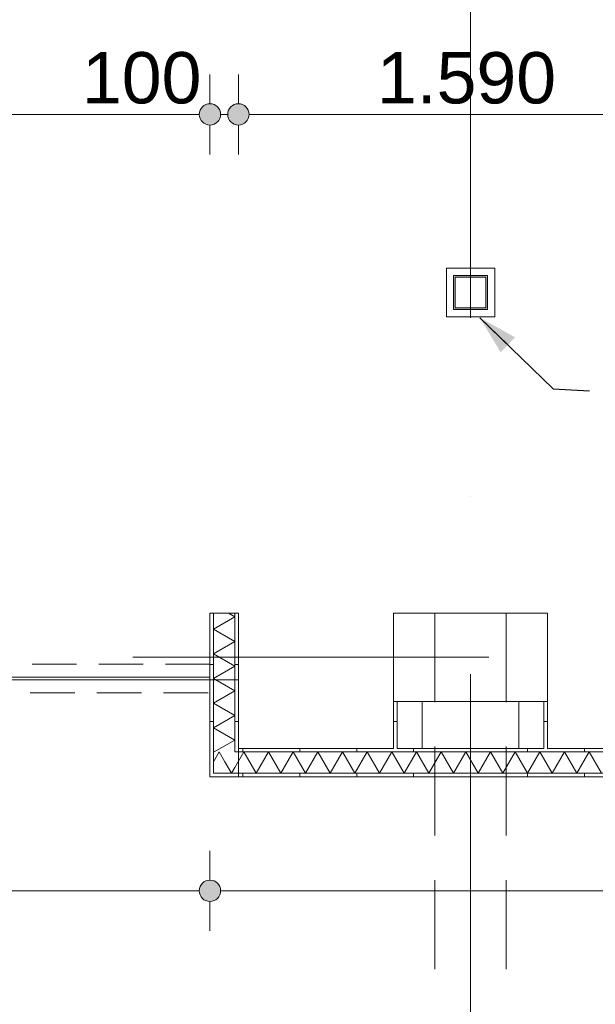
# Model space of a CAD drawing. Header units: millimetres. Extents: x -54205 to 167969, y -3415 to 61516.
# Tile 141 of 239: x 34417 to 36438, y 19208 to 22663. Entities that reach past the tile are written whole.
import ezdxf
from ezdxf.enums import TextEntityAlignment as Align

# ---------------------------------------------------------------- set-up
doc = ezdxf.new("R2010")
doc.units = ezdxf.units.MM
doc.header["$MEASUREMENT"] = 0
for name, pattern in [('streep-punt', [2500, 1250, -625, 0, -625]), ('streeplijn', [468.700004, 312.5, -156.200004]), ('streeplijn fijn', [234.119993, 155.999994, -78.119999])]:
    doc.linetypes.add(name, pattern=pattern)
for name, color, linetype in [('28 Draagconstructies', 7, 'Continuous'), ('Maatvoering 1_ 100', 7, 'Continuous'), ('Maatvoering 1_ 100 2D arcering', 7, 'Continuous'), ('New_22 NC Binnenwanden', 7, 'Continuous'), ('New_22 NC Binnenwanden Deuren', 7, 'Continuous'), ('New_22 NC Binnenwanden Doorsnede-arcering', 7, 'Continuous'), ('New_22 NC Binnenwanden Laagscheidingslijnen', 7, 'Continuous'), ('New_28 Draagconstructies - kolom', 7, 'Continuous'), ('New_28 Draagconstructies - kolom Doorsnede-arcering', 7, 'Continuous'), ('New_Maatvoering 1_ 100', 7, 'Continuous'), ('New_Maatvoering 1_ 100 2D arcering', 7, 'Continuous'), ('New_Ruimtefuncties Zone omranding', 7, 'Continuous'), ('Stramien', 7, 'Continuous')]:
    doc.layers.add(name, color=color, linetype=linetype)
doc.styles.add('GENERATED_STYLE_1', font='arial.ttf')
doc.styles.add('GENERATED_STYLE_2', font='arial.ttf')
doc.dimstyles.new('GENERATED_STYLE__1', dxfattribs={"dimtxt": 250, "dimasz": 142.5, "dimexe": 0.18, "dimexo": 0.0625, "dimgap": 0, "dimtad": 1, "dimtih": 1, "dimtoh": 1, "dimdec": 0, "dimzin": 0, "dimdsep": 46, "dimtxsty": 'GENERATED_STYLE_2', "dimblk": 'ARROWHEAD_11', "dimblk1": 'ARROWHEAD_11', "dimblk2": 'ARROWHEAD_11', "dimcen": 0.09, "dimse1": 1, "dimse2": 1, "dimclrd": 1, "dimclre": 1, "dimclrt": 2, "dimadec": 1, "dimazin": 0, "dimtfac": 1, "dimtdec": 4, "dimtmove": 0, "dimatfit": 3, "dimfxl": 1, "dimtolj": 1, "dimtzin": 0, "dimarcsym": 0})
doc.dimstyles.new('GENERATED_STYLE__12', dxfattribs={"dimtxt": 0.18, "dimasz": 136.8, "dimexe": 0.18, "dimexo": 0.0625, "dimgap": 0, "dimtad": 0, "dimtih": 1, "dimtoh": 1, "dimdec": 4, "dimzin": 0, "dimdsep": 46, "dimcen": 0.09, "dimadec": 0, "dimazin": 0, "dimtfac": 1, "dimtdec": 4, "dimtmove": 0, "dimatfit": 3, "dimldrblk": 'ARROWHEAD_5', "dimfxl": 1, "dimtolj": 1, "dimtzin": 0, "dimarcsym": 0})
doc.dimstyles.new('GENERATED_STYLE__3', dxfattribs={"dimtxt": 179.999995, "dimasz": 142.5, "dimexe": 0.18, "dimexo": 0.0625, "dimgap": 0, "dimtad": 1, "dimtih": 1, "dimtoh": 1, "dimdec": 0, "dimzin": 0, "dimdsep": 46, "dimtxsty": 'GENERATED_STYLE_1', "dimblk": 'ARROWHEAD_11', "dimblk1": 'ARROWHEAD_11', "dimblk2": 'ARROWHEAD_11', "dimcen": 0.09, "dimse1": 1, "dimse2": 1, "dimclrd": 1, "dimclre": 1, "dimclrt": 2, "dimadec": 1, "dimazin": 0, "dimtfac": 1, "dimtdec": 4, "dimtmove": 0, "dimatfit": 3, "dimfxl": 1, "dimtolj": 1, "dimtzin": 0, "dimarcsym": 0})
doc.dimstyles.new('GENERATED_STYLE__4', dxfattribs={"dimtxt": 250, "dimasz": 142.5, "dimexe": 0.18, "dimexo": 0.0625, "dimgap": 0, "dimtad": 1, "dimdec": 0, "dimzin": 0, "dimdsep": 46, "dimtxsty": 'GENERATED_STYLE_2', "dimblk": 'ARROWHEAD_11', "dimblk1": 'ARROWHEAD_11', "dimblk2": 'ARROWHEAD_11', "dimcen": 0.09, "dimse1": 1, "dimse2": 1, "dimclrd": 1, "dimclre": 1, "dimclrt": 2, "dimadec": 1, "dimazin": 0, "dimtfac": 1, "dimtdec": 4, "dimtmove": 0, "dimatfit": 3, "dimfxl": 1, "dimtolj": 1, "dimtzin": 0, "dimarcsym": 0})
pattern_1 = [(90, (0, 0), (-200, 0), [])]
pattern_2 = [(1e-14, (0, 0), (0, 200), [])]
pattern_3 = [(180, (0, 0), (0, 200), [])]
pattern_4 = [(270, (0, 0), (200, 0), [])]

# ---------------------------------------------------------------- blocks, each defined once
blk = doc.blocks.new('*X386')
at = {"layer": 'New_22 NC Binnenwanden Doorsnede-arcering', "color": 7, "linetype": 'Continuous', "lineweight": 0}
for p in [(35097.5, 20059.1), (35137.5, 20058.4)]:
    blk.add_line(p, (35117.3, 20093.4), dxfattribs=at)
blk = doc.blocks.new('*X387')
at = {"layer": 'New_22 NC Binnenwanden Doorsnede-arcering', "color": 7, "linetype": 'Continuous', "lineweight": 0}
for q in [(35137.5, 20058.4), (35172.5, 20039)]:
    blk.add_line((35160.6, 20018.4), q, dxfattribs=at)
blk = doc.blocks.new('*X388')
at = {"layer": 'New_22 NC Binnenwanden Doorsnede-arcering', "color": 7, "linetype": 'Continuous', "lineweight": 0}
for p, q in [((35172.5, 20039), (35203.9, 20093.4)), ((35247.2, 20018.4), (35203.9, 20093.4)), ((35247.2, 20018.4), (35290.5, 20093.4)), ((35333.8, 20018.4), (35290.5, 20093.4)), ((35333.8, 20018.4), (35377.1, 20093.4)), ((35420.4, 20018.4), (35377.1, 20093.4)), ((35420.4, 20018.4), (35463.7, 20093.4)), ((35507, 20018.4), (35463.7, 20093.4)), ((35507, 20018.4), (35550.3, 20093.4)), ((35593.6, 20018.4), (35550.3, 20093.4)), ((35593.6, 20018.4), (35636.9, 20093.4)), ((35680.2, 20018.4), (35636.9, 20093.4)), ((35680.2, 20018.4), (35723.5, 20093.4)), ((35766.8, 20018.4), (35723.5, 20093.4)), ((35766.8, 20018.4), (35810.2, 20093.4)), ((35853.5, 20018.4), (35810.2, 20093.4)), ((35853.5, 20018.4), (35896.8, 20093.4)), ((35940.1, 20018.4), (35896.8, 20093.4)), ((35940.1, 20018.4), (35983.4, 20093.4)), ((36026.7, 20018.4), (35983.4, 20093.4)), ((36026.7, 20018.4), (36070, 20093.4)), ((36113.3, 20018.4), (36070, 20093.4)), ((36113.3, 20018.4), (36156.6, 20093.4)), ((36199.9, 20018.4), (36156.6, 20093.4)), ((36199.9, 20018.4), (36243.2, 20093.4)), ((36286.5, 20018.4), (36243.2, 20093.4)), ((36286.5, 20018.4), (36329.8, 20093.4)), ((36373.1, 20018.4), (36329.8, 20093.4)), ((36373.1, 20018.4), (36416.4, 20093.4)), ((36459.7, 20018.4), (36416.4, 20093.4))]:
    blk.add_line(p, q, dxfattribs=at)
blk = doc.blocks.new('Wall_116_1', base_point=(39600, 20105.9))
at = {"layer": 'New_22 NC Binnenwanden Doorsnede-arcering', "linetype": 'Continuous', "lineweight": 0, "true_color": 0x000000}
h = blk.add_hatch(dxfattribs=at)
h.set_pattern_fill('930_Lijnen_vert_200_0001', color=18, style=0, pattern_type=2)
h.set_pattern_definition(pattern_1)
h.paths.add_polyline_path([(35172.5, 20105.9), (35172.5, 20093.4), (35185, 20105.9)])
h = blk.add_hatch(dxfattribs=at)
h.set_pattern_fill('930_Lijnen_vert_200_0001', color=18, style=0, pattern_type=2)
h.set_pattern_definition(pattern_1)
h.paths.add_polyline_path([(35185, 20105.9), (35172.5, 20093.4), (35185, 20093.4)])
h = blk.add_hatch(dxfattribs=at)
h.set_pattern_fill('930_Lijnen_vert_200_0001', color=18, style=0, pattern_type=2)
h.set_pattern_definition(pattern_1)
h.paths.add_polyline_path([(39525, 20105.9), (35185, 20105.9), (35185, 20093.4), (39525, 20093.4)])
h = blk.add_hatch(dxfattribs=at)
h.set_pattern_fill('930_Lijnen_vert_200_0001', color=18, style=0, pattern_type=2)
h.set_pattern_definition(pattern_1)
h.paths.add_polyline_path([(35085, 20018.4), (35085, 20005.9), (35097.5, 20018.4)])
h = blk.add_hatch(dxfattribs=at)
h.set_pattern_fill('930_Lijnen_vert_200_0001', color=18, style=0, pattern_type=2)
h.set_pattern_definition(pattern_1)
h.paths.add_polyline_path([(35097.5, 20018.4), (35085, 20005.9), (35097.5, 20005.9)])
h = blk.add_hatch(dxfattribs=at)
h.set_pattern_fill('930_Lijnen_vert_200_0001', color=18, style=0, pattern_type=2)
h.set_pattern_definition(pattern_1)
h.paths.add_polyline_path([(39662.5, 20014.2), (39656.3, 20018.4), (35097.5, 20018.4), (35097.5, 20005.9), (39662.5, 20005.9)])
at = {"layer": 'New_22 NC Binnenwanden', "color": 1, "linetype": 'Continuous', "lineweight": 0, "flags": 128}
for points in [[(35730, 20105.9), (35185, 20105.9)], [(36257.5, 20105.9), (35742.5, 20105.9)], [(36775, 20105.9), (36270, 20105.9)], [(35085, 20005.9), (35085, 20018.4)], [(35085, 20005.9), (39675, 20005.9)]]:
    blk.add_lwpolyline(points, dxfattribs=at)
at = {"layer": 'New_22 NC Binnenwanden Laagscheidingslijnen', "color": 1, "linetype": 'Continuous', "lineweight": 0}
for p, q in [((35097.5, 20093.4), (35097.5, 20018.4)), ((35172.5, 20105.9), (35172.5, 20093.4)), ((39537.5, 20093.4), (35172.5, 20093.4)), ((35097.5, 20018.4), (35172.5, 20018.4)), ((35172.5, 20018.4), (39537.5, 20018.4))]:
    blk.add_line(p, q, dxfattribs=at)
at = {"layer": 'New_22 NC Binnenwanden', "color": 1, "lineweight": 0}
for name in ['*X386', '*X388', '*X387']:
    blk.add_blockref(name, (0, 0), dxfattribs=at)
blk = doc.blocks.new('*X393')
at = {"layer": 'New_22 NC Binnenwanden Doorsnede-arcering', "color": 7, "linetype": 'Continuous', "lineweight": 0}
for p, q in [((35097.5, 20524.8), (35172.5, 20568.1)), ((35150.3, 20580.9), (35172.5, 20568.1)), ((35097.5, 20524.8), (35172.5, 20481.5)), ((35097.5, 20438.2), (35172.5, 20481.5)), ((35097.5, 20438.2), (35172.5, 20394.9)), ((35097.5, 20351.6), (35172.5, 20394.9)), ((35097.5, 20351.6), (35172.5, 20308.3)), ((35097.5, 20265), (35172.5, 20308.3)), ((35097.5, 20265), (35172.5, 20221.7)), ((35097.5, 20178.4), (35172.5, 20221.7)), ((35097.5, 20178.4), (35172.5, 20135.1)), ((35100.3, 20093.4), (35172.5, 20135.1))]:
    blk.add_line(p, q, dxfattribs=at)
blk = doc.blocks.new('Wall_118_1', base_point=(35185, 20580.9))
at = {"layer": 'New_22 NC Binnenwanden Doorsnede-arcering', "linetype": 'Continuous', "lineweight": 0, "true_color": 0x000000}
h = blk.add_hatch(dxfattribs=at)
h.set_pattern_fill('930_Lijnen_vert_200_0001', color=18, style=0, pattern_type=2)
h.set_pattern_definition(pattern_2)
h.paths.add_polyline_path([(35097.5, 20018.4), (35097.5, 20580.9), (35085, 20580.9), (35085, 20018.4)])
h = blk.add_hatch(dxfattribs=at)
h.set_pattern_fill('930_Lijnen_vert_200_0001', color=18, style=0, pattern_type=2)
h.set_pattern_definition(pattern_2)
h.paths.add_polyline_path([(35185, 20105.9), (35185, 20580.9), (35172.5, 20580.9), (35172.5, 20105.9)])
at = {"layer": 'New_22 NC Binnenwanden', "color": 1, "linetype": 'Continuous', "lineweight": 0, "flags": 128}
for points in [[(35085, 20580.9), (35085, 20018.4)], [(35085, 20580.9), (35097.5, 20580.9)], [(35097.5, 20580.9), (35172.5, 20580.9)], [(35172.5, 20580.9), (35185, 20580.9)], [(35185, 20105.9), (35185, 20580.9)]]:
    blk.add_lwpolyline(points, dxfattribs=at)
at = {"layer": 'New_22 NC Binnenwanden Laagscheidingslijnen', "color": 1, "linetype": 'Continuous', "lineweight": 0}
for p, q in [((35097.5, 20580.9), (35097.5, 20093.4)), ((35172.5, 20105.9), (35172.5, 20580.9)), ((35097.5, 20093.4), (35097.5, 20018.4)), ((35172.5, 20105.9), (35172.5, 20093.4))]:
    blk.add_line(p, q, dxfattribs=at)
at = {"layer": 'New_22 NC Binnenwanden', "color": 1, "lineweight": 0}
blk.add_blockref('*X393', (0, 0), dxfattribs=at)
blk = doc.blocks.new('D1 27_6')
at = {"layer": 'New_22 NC Binnenwanden Deuren', "color": 1, "linetype": 'Continuous', "lineweight": 0}
for p, q in [((450, 0), (450, 900)), ((-460, 0), (-460, -10)), ((-450, 0), (450, 0)), ((-450, -10), (-450, 0)), ((450, 0), (450, -10)), ((460, 0), (460, -10)), ((450, -10), (-450, -10))]:
    blk.add_line(p, q, dxfattribs=at)
blk.add_arc((450, 0), 900, 90, 180, dxfattribs=at)
blk = doc.blocks.new('Wall_119_1', base_point=(35085, 20350.9))
at = {"layer": 'New_22 NC Binnenwanden', "color": 1, "linetype": 'Continuous', "lineweight": 0}
for p, q in [((32681.1, 20355.9), (32681.1, 20345.9)), ((33601.1, 20355.9), (33601.1, 20345.9))]:
    blk.add_line(p, q, dxfattribs=at)
at = {"layer": 'New_22 NC Binnenwanden', "color": 1, "linetype": 'Continuous', "lineweight": 0, "flags": 128}
for points in [[(32681.1, 20355.9), (32581.1, 20355.9)], [(32581.1, 20355.9), (32581.1, 20345.9)], [(35085, 20355.9), (33601.1, 20355.9)], [(35085, 20345.9), (35085, 20355.9)], [(32581.1, 20345.9), (32681.1, 20345.9)], [(33601.1, 20345.9), (35085, 20345.9)]]:
    blk.add_lwpolyline(points, dxfattribs=at)
at = {"layer": 'New_22 NC Binnenwanden Deuren', "color": 1, "linetype": 'Continuous', "lineweight": 0, "xscale": -1, "zscale": 1000}
blk.add_blockref('D1 27_6', (33141.1, 20355.9), dxfattribs=at)
blk = doc.blocks.new('Wall_259_1', base_point=(32581.1, 20350.9))
at = {"layer": 'New_22 NC Binnenwanden', "color": 9, "linetype": 'streeplijn fijn', "lineweight": 0, "flags": 128}
for points in [[(35085, 20400.9), (32581.1, 20400.9)], [(32581.1, 20400.9), (32581.1, 20388.4)], [(35085, 20400.9), (35085, 20388.4)], [(32581.1, 20388.4), (32581.1, 20313.4)], [(35085, 20388.4), (35085, 20313.4)], [(32581.1, 20313.4), (32581.1, 20300.9)], [(32581.1, 20300.9), (35085, 20300.9)], [(35085, 20313.4), (35085, 20300.9)]]:
    blk.add_lwpolyline(points, dxfattribs=at)
blk = doc.blocks.new('Wall_282_1', base_point=(36270, 20105.9))
at = {"layer": 'New_22 NC Binnenwanden Doorsnede-arcering', "linetype": 'Continuous', "lineweight": 0, "true_color": 0x000000}
h = blk.add_hatch(dxfattribs=at)
h.set_pattern_fill('930_Lijnen_vert_200_0001', color=18, style=0, pattern_type=2)
h.set_pattern_definition(pattern_3)
h.paths.add_polyline_path([(36270, 20105.9), (36270, 20270.9), (36257.5, 20270.9), (36257.5, 20105.9)])
at = {"layer": 'New_22 NC Binnenwanden', "color": 1, "linetype": 'Continuous', "lineweight": 0, "flags": 128}
for points in [[(36170, 20270.9), (36170, 20105.9)], [(36270, 20105.9), (36270, 20270.9)]]:
    blk.add_lwpolyline(points, dxfattribs=at)
at = {"layer": 'New_22 NC Binnenwanden Laagscheidingslijnen', "color": 1, "linetype": 'Continuous', "lineweight": 0}
blk.add_line((36257.5, 20105.9), (36257.5, 20270.9), dxfattribs=at)
blk = doc.blocks.new('Wall_283_1', base_point=(35730, 20105.9))
at = {"layer": 'New_22 NC Binnenwanden Doorsnede-arcering', "linetype": 'Continuous', "lineweight": 0, "true_color": 0x000000}
h = blk.add_hatch(dxfattribs=at)
h.set_pattern_fill('930_Lijnen_vert_200_0001', color=18, style=0, pattern_type=2)
h.set_pattern_definition(pattern_2)
h.paths.add_polyline_path([(35730, 20270.9), (35730, 20105.9), (35742.5, 20105.9), (35742.5, 20270.9)])
at = {"layer": 'New_22 NC Binnenwanden', "color": 1, "linetype": 'Continuous', "lineweight": 0, "flags": 128}
for points in [[(35730, 20270.9), (35730, 20105.9)], [(35830, 20105.9), (35830, 20270.9)]]:
    blk.add_lwpolyline(points, dxfattribs=at)
at = {"layer": 'New_22 NC Binnenwanden Laagscheidingslijnen', "color": 1, "linetype": 'Continuous', "lineweight": 0}
blk.add_line((35742.5, 20270.9), (35742.5, 20105.9), dxfattribs=at)
blk = doc.blocks.new('Wall_376_1', base_point=(35915, 21620.9))
at = {"layer": 'New_22 NC Binnenwanden Doorsnede-arcering', "linetype": 'Continuous', "lineweight": 0, "true_color": 0x000000}
h = blk.add_hatch(dxfattribs=at)
h.set_pattern_fill('930_Lijnen_vert_200_0001', color=18, style=0, pattern_type=2)
h.set_pattern_definition(pattern_2)
h.paths.add_polyline_path([(35940, 21790.9), (35915, 21790.9), (35940, 21765.9)])
h = blk.add_hatch(dxfattribs=at)
h.set_pattern_fill('930_Lijnen_vert_200_0001', color=18, style=0, pattern_type=2)
h.set_pattern_definition(pattern_2)
h.paths.add_polyline_path([(35940, 21765.9), (35915, 21790.9), (35915, 21765.9)])
h = blk.add_hatch(dxfattribs=at)
h.set_pattern_fill('930_Lijnen_vert_200_0001', color=18, style=0, pattern_type=2)
h.set_pattern_definition(pattern_2)
h.paths.add_polyline_path([(35940, 21645.9), (35940, 21765.9), (35915, 21765.9), (35915, 21645.9)])
h = blk.add_hatch(dxfattribs=at)
h.set_pattern_fill('930_Lijnen_vert_200_0001', color=18, style=0, pattern_type=2)
h.set_pattern_definition(pattern_2)
h.paths.add_polyline_path([(35940, 21645.9), (35915, 21620.9), (35940, 21620.9)])
h = blk.add_hatch(dxfattribs=at)
h.set_pattern_fill('930_Lijnen_vert_200_0001', color=18, style=0, pattern_type=2)
h.set_pattern_definition(pattern_2)
h.paths.add_polyline_path([(35915, 21645.9), (35915, 21620.9), (35940, 21645.9)])
at = {"layer": 'New_22 NC Binnenwanden', "color": 1, "linetype": 'Continuous', "lineweight": 0, "flags": 128}
for points in [[(35915, 21790.9), (35940, 21790.9)], [(35915, 21790.9), (35915, 21620.9)], [(35940, 21645.9), (35940, 21765.9)], [(35915, 21620.9), (35940, 21620.9)]]:
    blk.add_lwpolyline(points, dxfattribs=at)
blk = doc.blocks.new('Wall_377_1', base_point=(35915, 21790.9))
at = {"layer": 'New_22 NC Binnenwanden Doorsnede-arcering', "linetype": 'Continuous', "lineweight": 0, "true_color": 0x000000}
h = blk.add_hatch(dxfattribs=at)
h.set_pattern_fill('930_Lijnen_vert_200_0001', color=18, style=0, pattern_type=2)
h.set_pattern_definition(pattern_4)
h.paths.add_polyline_path([(35940, 21765.9), (36060, 21765.9), (36060, 21790.9), (35940, 21790.9)])
h = blk.add_hatch(dxfattribs=at)
h.set_pattern_fill('930_Lijnen_vert_200_0001', color=18, style=0, pattern_type=2)
h.set_pattern_definition(pattern_4)
h.paths.add_polyline_path([(36060, 21765.9), (36085, 21765.9), (36085, 21790.9)])
h = blk.add_hatch(dxfattribs=at)
h.set_pattern_fill('930_Lijnen_vert_200_0001', color=18, style=0, pattern_type=2)
h.set_pattern_definition(pattern_4)
h.paths.add_polyline_path([(36060, 21765.9), (36085, 21790.9), (36060, 21790.9)])
at = {"layer": 'New_22 NC Binnenwanden', "color": 1, "linetype": 'Continuous', "lineweight": 0, "flags": 128}
for points in [[(36085, 21790.9), (35940, 21790.9)], [(36085, 21790.9), (36085, 21765.9)], [(35940, 21765.9), (36060, 21765.9)]]:
    blk.add_lwpolyline(points, dxfattribs=at)
blk = doc.blocks.new('Wall_378_1', base_point=(35915, 21620.9))
at = {"layer": 'New_22 NC Binnenwanden Doorsnede-arcering', "linetype": 'Continuous', "lineweight": 0, "true_color": 0x000000}
h = blk.add_hatch(dxfattribs=at)
h.set_pattern_fill('930_Lijnen_vert_200_0001', color=18, style=0, pattern_type=2)
h.set_pattern_definition(pattern_1)
h.paths.add_polyline_path([(36060, 21645.9), (35940, 21645.9), (35940, 21620.9), (36060, 21620.9)])
h = blk.add_hatch(dxfattribs=at)
h.set_pattern_fill('930_Lijnen_vert_200_0001', color=18, style=0, pattern_type=2)
h.set_pattern_definition(pattern_1)
h.paths.add_polyline_path([(36060, 21645.9), (36085, 21620.9), (36085, 21645.9)])
h = blk.add_hatch(dxfattribs=at)
h.set_pattern_fill('930_Lijnen_vert_200_0001', color=18, style=0, pattern_type=2)
h.set_pattern_definition(pattern_1)
h.paths.add_polyline_path([(36060, 21620.9), (36085, 21620.9), (36060, 21645.9)])
at = {"layer": 'New_22 NC Binnenwanden', "color": 1, "linetype": 'Continuous', "lineweight": 0, "flags": 128}
for points in [[(36060, 21645.9), (35940, 21645.9)], [(36085, 21620.9), (36085, 21645.9)], [(35940, 21620.9), (36085, 21620.9)]]:
    blk.add_lwpolyline(points, dxfattribs=at)
blk = doc.blocks.new('Wall_379_1', base_point=(36085, 21620.9))
at = {"layer": 'New_22 NC Binnenwanden Doorsnede-arcering', "linetype": 'Continuous', "lineweight": 0, "true_color": 0x000000}
h = blk.add_hatch(dxfattribs=at)
h.set_pattern_fill('930_Lijnen_vert_200_0001', color=18, style=0, pattern_type=2)
h.set_pattern_definition(pattern_3)
h.paths.add_polyline_path([(36060, 21765.9), (36060, 21645.9), (36085, 21645.9), (36085, 21765.9)])
at = {"layer": 'New_22 NC Binnenwanden', "color": 1, "linetype": 'Continuous', "lineweight": 0, "flags": 128}
for points in [[(36060, 21765.9), (36060, 21645.9)], [(36085, 21645.9), (36085, 21765.9)]]:
    blk.add_lwpolyline(points, dxfattribs=at)
blk = doc.blocks.new('Column_3_1', base_point=(36000, 20425.9))
at = {"layer": '28 Draagconstructies', "color": 3, "linetype": 'Continuous', "lineweight": 0, "flags": 128}
blk.add_lwpolyline([(35730, 20270.9), (36270, 20270.9), (36270, 20580.9), (35730, 20580.9)], close=True, dxfattribs=at)
blk = doc.blocks.new('Standard grid marker')
at = {"layer": 'Stramien', "color": 1, "linetype": 'streep-punt', "lineweight": 0}
blk.add_line((1000, 0), (61400.2, 0), dxfattribs=at)
at = {"layer": 'Stramien', "color": 2, "lineweight": 0, "style": 'GENERATED_STYLE_1'}
for tag, p in [('AC_MarkerText_1_0', (-245, -80)), ('AC_MarkerText_1_1', (63155.2, -80))]:
    blk.add_attdef(tag, text='', height=350, rotation=270, dxfattribs=at).set_placement(p, align=Align.TOP_CENTER)
blk = doc.blocks.new('Standard grid marker_6')
at = {"layer": 'Stramien', "color": 1, "linetype": 'streep-punt', "lineweight": 0}
blk.add_line((1000, 0), (33040, 0), dxfattribs=at)
at = {"layer": 'Stramien', "color": 2, "lineweight": 0, "style": 'GENERATED_STYLE_1'}
blk.add_attdef('AC_MarkerText_1', text='', height=350, dxfattribs=at).set_placement((-500, 175), align=Align.TOP_CENTER)
blk = doc.blocks.new('Beam_6_1', base_point=(36000, 20580.9))
at = {"layer": '28 Draagconstructies', "color": 9, "linetype": 'streeplijn', "lineweight": 0}
for p, q in [((35875, 20580.9), (35875, 17870.9)), ((35875, 20580.9), (36125, 20580.9)), ((36125, 20580.9), (36125, 17870.9)), ((35875, 17870.9), (36125, 17870.9))]:
    blk.add_line(p, q, dxfattribs=at)
blk = doc.blocks.new('*D1253')
at = {"layer": 'Maatvoering 1_ 100 2D arcering', "linetype": 'Continuous', "lineweight": 0}
for points in [[(64027.5, 56215.9), (64030.4, 56201.6), (64038.5, 56189.4), (64050.6, 56181.3), (64065, 56178.4), (64079.4, 56181.3), (64091.5, 56189.4), (64099.6, 56201.6), (64102.5, 56215.9), (64099.6, 56230.3), (64091.5, 56242.4), (64079.4, 56250.6), (64065, 56253.4), (64050.6, 56250.6), (64038.5, 56242.4), (64030.4, 56230.3)], [(64027.5, 3115.7), (64030.4, 3101.3), (64038.5, 3089.2), (64050.6, 3081), (64065, 3078.2), (64079.4, 3081), (64091.5, 3089.2), (64099.6, 3101.3), (64102.5, 3115.7), (64099.6, 3130), (64091.5, 3142.2), (64079.4, 3150.3), (64065, 3153.2), (64050.6, 3150.3), (64038.5, 3142.2), (64030.4, 3130)]]:
    blk.add_hatch(color=1, dxfattribs=at).paths.add_polyline_path(points)
at = {"layer": 'Maatvoering 1_ 100', "color": 1, "linetype": 'Continuous', "lineweight": 0}
for p, q in [((64065, 56253.4), (64065, 56290.9)), ((64027.5, 56215.9), (63924.4, 56215.9)), ((64205.6, 56215.9), (64102.5, 56215.9)), ((64065, 3153.2), (64065, 56178.4)), ((64027.5, 3115.7), (63924.4, 3115.7)), ((64205.6, 3115.7), (64102.5, 3115.7)), ((64065, 3040.7), (64065, 3078.2))]:
    blk.add_line(p, q, dxfattribs=at)
for centre in [(64065, 56215.9), (64065, 3115.7)]:
    blk.add_circle(centre, 37.5, dxfattribs=at)
at = {"layer": 'Maatvoering 1_ 100', "color": 2, "lineweight": 0, "insert": (64015, 29141.5), "char_height": 250, "attachment_point": 7, "rotation": 90, "style": 'GENERATED_STYLE_2'}
blk.add_mtext('\\A1;{\\pql;\\fArial|b1|i0|c0|p0;\\W1.000000;53.100}', dxfattribs=at)
blk = doc.blocks.new('ARROWHEAD_11')
at = {"color": 0, "linetype": 'Continuous', "lineweight": 0}
blk.add_line((0, 0), (-1, 0), dxfattribs=at)
at = {"color": 0, "linetype": 'Continuous', "lineweight": 0, "const_width": 0.25, "flags": 128}
blk.add_lwpolyline([(-0.125, 0, 1), (0.125, 0, 1)], format="xyb", close=True, dxfattribs=at)
blk = doc.blocks.new('*D1276')
at = {"layer": 'Maatvoering 1_ 100 2D arcering', "linetype": 'Continuous', "lineweight": 0}
for points in [[(-1137.6, 60015.9), (-1134.7, 60001.6), (-1126.6, 59989.4), (-1114.4, 59981.3), (-1100.1, 59978.4), (-1085.7, 59981.3), (-1073.6, 59989.4), (-1065.4, 60001.6), (-1062.6, 60015.9), (-1065.4, 60030.3), (-1073.6, 60042.4), (-1085.7, 60050.6), (-1100.1, 60053.4), (-1114.4, 60050.6), (-1126.6, 60042.4), (-1134.7, 60030.3)], [(57892.5, 60015.9), (57895.4, 60001.6), (57903.5, 59989.4), (57915.6, 59981.3), (57930, 59978.4), (57944.4, 59981.3), (57956.5, 59989.4), (57964.6, 60001.6), (57967.5, 60015.9), (57964.6, 60030.3), (57956.5, 60042.4), (57944.4, 60050.6), (57930, 60053.4), (57915.6, 60050.6), (57903.5, 60042.4), (57895.4, 60030.3)]]:
    blk.add_hatch(color=1, dxfattribs=at).paths.add_polyline_path(points)
at = {"layer": 'Maatvoering 1_ 100', "color": 1, "linetype": 'Continuous', "lineweight": 0}
for p, q in [((-1100.1, 60053.4), (-1100.1, 60156.5)), ((57930, 60053.4), (57930, 60156.5)), ((-1062.6, 60015.9), (57892.5, 60015.9)), ((57967.5, 60015.9), (58005, 60015.9)), ((-1100.1, 59875.3), (-1100.1, 59978.4)), ((57930, 59875.3), (57930, 59978.4))]:
    blk.add_line(p, q, dxfattribs=at)
for centre in [(-1100.1, 60015.9), (57930, 60015.9)]:
    blk.add_circle(centre, 37.5, dxfattribs=at)
at = {"layer": 'Maatvoering 1_ 100', "color": 2, "lineweight": 0, "insert": (27890.6, 60065.9), "char_height": 250, "attachment_point": 7, "style": 'GENERATED_STYLE_2'}
blk.add_mtext('\\A1;{\\pql;\\fArial|b1|i0|c0|p0;\\W1.000000;59.030}', dxfattribs=at)
blk = doc.blocks.new('*D1445')
at = {"layer": 'New_Maatvoering 1_ 100 2D arcering', "linetype": 'Continuous', "lineweight": 0}
for points in [[(30487.5, 22730.9), (30490.4, 22716.6), (30498.5, 22704.4), (30510.6, 22696.3), (30525, 22693.4), (30539.4, 22696.3), (30551.5, 22704.4), (30559.6, 22716.6), (30562.5, 22730.9), (30559.6, 22745.3), (30551.5, 22757.4), (30539.4, 22765.6), (30525, 22768.4), (30510.6, 22765.6), (30498.5, 22757.4), (30490.4, 22745.3)], [(39387.5, 22730.9), (39390.4, 22716.6), (39398.5, 22704.4), (39410.6, 22696.3), (39425, 22693.4), (39439.4, 22696.3), (39451.5, 22704.4), (39459.6, 22716.6), (39462.5, 22730.9), (39459.6, 22745.3), (39451.5, 22757.4), (39439.4, 22765.6), (39425, 22768.4), (39410.6, 22765.6), (39398.5, 22757.4), (39390.4, 22745.3)]]:
    blk.add_hatch(color=1, dxfattribs=at).paths.add_polyline_path(points)
at = {"layer": 'New_Maatvoering 1_ 100', "color": 1, "linetype": 'Continuous', "lineweight": 0}
for p, q in [((30525, 22768.4), (30525, 22871.5)), ((39425, 22768.4), (39425, 22871.5)), ((30450, 22730.9), (30487.5, 22730.9)), ((30562.5, 22730.9), (39387.5, 22730.9)), ((30525, 22590.3), (30525, 22693.4)), ((39425, 22590.3), (39425, 22693.4))]:
    blk.add_line(p, q, dxfattribs=at)
for centre in [(30525, 22730.9), (39425, 22730.9)]:
    blk.add_circle(centre, 37.5, dxfattribs=at)
at = {"layer": 'New_Maatvoering 1_ 100', "color": 2, "lineweight": 0, "char_height": 180, "attachment_point": 7, "style": 'GENERATED_STYLE_1'}
for s, insert in [('\\A1;{\\pql;\\fArial|b0|i0|c0|p0;\\W1.000000;8.900}', (34666.1, 22766.9)), ('\\A1;{\\pql;\\fArial|b0|i0|c0|p0;\\W1.000000;250}', (38975.6, 22766.9))]:
    blk.add_mtext(s, dxfattribs=dict(at, insert=insert))
blk = doc.blocks.new('*D1452')
at = {"layer": 'New_Maatvoering 1_ 100 2D arcering', "linetype": 'Continuous', "lineweight": 0}
for points in [[(32543.6, 22330.9), (32546.5, 22316.6), (32554.6, 22304.4), (32566.8, 22296.3), (32581.1, 22293.4), (32595.5, 22296.3), (32607.6, 22304.4), (32615.8, 22316.6), (32618.6, 22330.9), (32615.8, 22345.3), (32607.6, 22357.4), (32595.5, 22365.6), (32581.1, 22368.4), (32566.8, 22365.6), (32554.6, 22357.4), (32546.5, 22345.3)], [(35047.5, 22330.9), (35050.4, 22316.6), (35058.5, 22304.4), (35070.6, 22296.3), (35085, 22293.4), (35099.4, 22296.3), (35111.5, 22304.4), (35119.6, 22316.6), (35122.5, 22330.9), (35119.6, 22345.3), (35111.5, 22357.4), (35099.4, 22365.6), (35085, 22368.4), (35070.6, 22365.6), (35058.5, 22357.4), (35050.4, 22345.3)]]:
    blk.add_hatch(color=1, dxfattribs=at).paths.add_polyline_path(points)
at = {"layer": 'New_Maatvoering 1_ 100', "color": 1, "linetype": 'Continuous', "lineweight": 0}
for p, q in [((32581.1, 22368.4), (32581.1, 22471.5)), ((35085, 22368.4), (35085, 22471.5)), ((32618.6, 22330.9), (35047.5, 22330.9)), ((32581.1, 22190.3), (32581.1, 22293.4)), ((35085, 22190.3), (35085, 22293.4))]:
    blk.add_line(p, q, dxfattribs=at)
for centre in [(32581.1, 22330.9), (35085, 22330.9)]:
    blk.add_circle(centre, 37.5, dxfattribs=at)
at = {"layer": 'New_Maatvoering 1_ 100', "color": 2, "lineweight": 0, "char_height": 180, "attachment_point": 7, "style": 'GENERATED_STYLE_1'}
for s, insert in [('\\A1;{\\pql;\\fArial|b0|i0|c0|p0;\\W1.000000;2.504}', (33524.2, 22366.9)), ('\\A1;{\\pql;\\fArial|b0|i0|c0|p0;\\W1.000000;100}', (34635.6, 22366.9))]:
    blk.add_mtext(s, dxfattribs=dict(at, insert=insert))
blk = doc.blocks.new('*D1453')
at = {"layer": 'New_Maatvoering 1_ 100 2D arcering', "linetype": 'Continuous', "lineweight": 0}
for points in [[(35047.5, 22330.9), (35050.4, 22316.6), (35058.5, 22304.4), (35070.6, 22296.3), (35085, 22293.4), (35099.4, 22296.3), (35111.5, 22304.4), (35119.6, 22316.6), (35122.5, 22330.9), (35119.6, 22345.3), (35111.5, 22357.4), (35099.4, 22365.6), (35085, 22368.4), (35070.6, 22365.6), (35058.5, 22357.4), (35050.4, 22345.3)], [(35147.5, 22330.9), (35150.4, 22316.6), (35158.5, 22304.4), (35170.6, 22296.3), (35185, 22293.4), (35199.4, 22296.3), (35211.5, 22304.4), (35219.6, 22316.6), (35222.5, 22330.9), (35219.6, 22345.3), (35211.5, 22357.4), (35199.4, 22365.6), (35185, 22368.4), (35170.6, 22365.6), (35158.5, 22357.4), (35150.4, 22345.3)]]:
    blk.add_hatch(color=1, dxfattribs=at).paths.add_polyline_path(points)
at = {"layer": 'New_Maatvoering 1_ 100', "color": 1, "linetype": 'Continuous', "lineweight": 0}
for p, q in [((35085, 22368.4), (35085, 22471.5)), ((35185, 22368.4), (35185, 22471.5)), ((35122.5, 22330.9), (35147.5, 22330.9)), ((35085, 22190.3), (35085, 22293.4)), ((35185, 22190.3), (35185, 22293.4))]:
    blk.add_line(p, q, dxfattribs=at)
for centre in [(35085, 22330.9), (35185, 22330.9)]:
    blk.add_circle(centre, 37.5, dxfattribs=at)
blk = doc.blocks.new('*D1454')
at = {"layer": 'New_Maatvoering 1_ 100 2D arcering', "linetype": 'Continuous', "lineweight": 0}
for points in [[(35147.5, 22330.9), (35150.4, 22316.6), (35158.5, 22304.4), (35170.6, 22296.3), (35185, 22293.4), (35199.4, 22296.3), (35211.5, 22304.4), (35219.6, 22316.6), (35222.5, 22330.9), (35219.6, 22345.3), (35211.5, 22357.4), (35199.4, 22365.6), (35185, 22368.4), (35170.6, 22365.6), (35158.5, 22357.4), (35150.4, 22345.3)], [(36737.5, 22330.9), (36740.4, 22316.6), (36748.5, 22304.4), (36760.6, 22296.3), (36775, 22293.4), (36789.4, 22296.3), (36801.5, 22304.4), (36809.6, 22316.6), (36812.5, 22330.9), (36809.6, 22345.3), (36801.5, 22357.4), (36789.4, 22365.6), (36775, 22368.4), (36760.6, 22365.6), (36748.5, 22357.4), (36740.4, 22345.3)]]:
    blk.add_hatch(color=1, dxfattribs=at).paths.add_polyline_path(points)
at = {"layer": 'New_Maatvoering 1_ 100', "color": 1, "linetype": 'Continuous', "lineweight": 0}
for p, q in [((35185, 22368.4), (35185, 22471.5)), ((36775, 22368.4), (36775, 22471.5)), ((35222.5, 22330.9), (36737.5, 22330.9)), ((35185, 22190.3), (35185, 22293.4)), ((36775, 22190.3), (36775, 22293.4))]:
    blk.add_line(p, q, dxfattribs=at)
for centre in [(35185, 22330.9), (36775, 22330.9)]:
    blk.add_circle(centre, 37.5, dxfattribs=at)
at = {"layer": 'New_Maatvoering 1_ 100', "color": 2, "lineweight": 0, "insert": (35671.1, 22366.9), "char_height": 180, "attachment_point": 7, "style": 'GENERATED_STYLE_1'}
blk.add_mtext('\\A1;{\\pql;\\fArial|b0|i0|c0|p0;\\W1.000000;1.590}', dxfattribs=at)
blk = doc.blocks.new('*D1473')
at = {"layer": 'New_Maatvoering 1_ 100 2D arcering', "linetype": 'Continuous', "lineweight": 0}
for points in [[(30369.5, 18695.9), (30372.4, 18681.6), (30380.5, 18669.4), (30392.6, 18661.3), (30407, 18658.4), (30421.4, 18661.3), (30433.5, 18669.4), (30441.6, 18681.6), (30444.5, 18695.9), (30441.6, 18710.3), (30433.5, 18722.4), (30421.4, 18730.6), (30407, 18733.4), (30392.6, 18730.6), (30380.5, 18722.4), (30372.4, 18710.3)], [(36232.5, 18695.9), (36235.4, 18681.6), (36243.5, 18669.4), (36255.6, 18661.3), (36270, 18658.4), (36284.4, 18661.3), (36296.5, 18669.4), (36304.6, 18681.6), (36307.5, 18695.9), (36304.6, 18710.3), (36296.5, 18722.4), (36284.4, 18730.6), (36270, 18733.4), (36255.6, 18730.6), (36243.5, 18722.4), (36235.4, 18710.3)]]:
    blk.add_hatch(color=1, dxfattribs=at).paths.add_polyline_path(points)
at = {"layer": 'New_Maatvoering 1_ 100', "color": 1, "linetype": 'Continuous', "lineweight": 0}
for p, q in [((30407, 18733.4), (30407, 18836.5)), ((36270, 18733.4), (36270, 18836.5)), ((30444.5, 18695.9), (36232.5, 18695.9)), ((30407, 18555.3), (30407, 18658.4)), ((36270, 18555.3), (36270, 18658.4))]:
    blk.add_line(p, q, dxfattribs=at)
for centre in [(30407, 18695.9), (36270, 18695.9)]:
    blk.add_circle(centre, 37.5, dxfattribs=at)
at = {"layer": 'New_Maatvoering 1_ 100', "color": 2, "lineweight": 0, "insert": (33029.6, 18731.9), "char_height": 180, "attachment_point": 7, "style": 'GENERATED_STYLE_1'}
blk.add_mtext('\\A1;{\\pql;\\fArial|b0|i0|c0|p0;\\W1.000000;5.863}', dxfattribs=at)
blk = doc.blocks.new('*D1482')
at = {"layer": 'New_Maatvoering 1_ 100 2D arcering', "linetype": 'Continuous', "lineweight": 0}
for points in [[(32543.6, 19605.9), (32546.5, 19591.6), (32554.6, 19579.4), (32566.8, 19571.3), (32581.1, 19568.4), (32595.5, 19571.3), (32607.6, 19579.4), (32615.8, 19591.6), (32618.6, 19605.9), (32615.8, 19620.3), (32607.6, 19632.4), (32595.5, 19640.6), (32581.1, 19643.4), (32566.8, 19640.6), (32554.6, 19632.4), (32546.5, 19620.3)], [(35047.5, 19605.9), (35050.4, 19591.6), (35058.5, 19579.4), (35070.6, 19571.3), (35085, 19568.4), (35099.4, 19571.3), (35111.5, 19579.4), (35119.6, 19591.6), (35122.5, 19605.9), (35119.6, 19620.3), (35111.5, 19632.4), (35099.4, 19640.6), (35085, 19643.4), (35070.6, 19640.6), (35058.5, 19632.4), (35050.4, 19620.3)]]:
    blk.add_hatch(color=1, dxfattribs=at).paths.add_polyline_path(points)
at = {"layer": 'New_Maatvoering 1_ 100', "color": 1, "linetype": 'Continuous', "lineweight": 0}
for p, q in [((32581.1, 19643.4), (32581.1, 19746.5)), ((35085, 19643.4), (35085, 19746.5)), ((32618.6, 19605.9), (35047.5, 19605.9)), ((32581.1, 19465.3), (32581.1, 19568.4)), ((35085, 19465.3), (35085, 19568.4))]:
    blk.add_line(p, q, dxfattribs=at)
for centre in [(32581.1, 19605.9), (35085, 19605.9)]:
    blk.add_circle(centre, 37.5, dxfattribs=at)
at = {"layer": 'New_Maatvoering 1_ 100', "color": 2, "lineweight": 0, "insert": (33524.2, 19641.9), "char_height": 180, "attachment_point": 7, "style": 'GENERATED_STYLE_1'}
blk.add_mtext('\\A1;{\\pql;\\fArial|b0|i0|c0|p0;\\W1.000000;2.504}', dxfattribs=at)
blk = doc.blocks.new('*D1483')
at = {"layer": 'New_Maatvoering 1_ 100 2D arcering', "linetype": 'Continuous', "lineweight": 0}
for points in [[(35047.5, 19605.9), (35050.4, 19591.6), (35058.5, 19579.4), (35070.6, 19571.3), (35085, 19568.4), (35099.4, 19571.3), (35111.5, 19579.4), (35119.6, 19591.6), (35122.5, 19605.9), (35119.6, 19620.3), (35111.5, 19632.4), (35099.4, 19640.6), (35085, 19643.4), (35070.6, 19640.6), (35058.5, 19632.4), (35050.4, 19620.3)], [(39637.5, 19605.9), (39640.4, 19591.6), (39648.5, 19579.4), (39660.6, 19571.3), (39675, 19568.4), (39689.4, 19571.3), (39701.5, 19579.4), (39709.6, 19591.6), (39712.5, 19605.9), (39709.6, 19620.3), (39701.5, 19632.4), (39689.4, 19640.6), (39675, 19643.4), (39660.6, 19640.6), (39648.5, 19632.4), (39640.4, 19620.3)]]:
    blk.add_hatch(color=1, dxfattribs=at).paths.add_polyline_path(points)
at = {"layer": 'New_Maatvoering 1_ 100', "color": 1, "linetype": 'Continuous', "lineweight": 0}
for p, q in [((35085, 19643.4), (35085, 19746.5)), ((39675, 19643.4), (39675, 19746.5)), ((35122.5, 19605.9), (39637.5, 19605.9)), ((35085, 19465.3), (35085, 19568.4)), ((39675, 19465.3), (39675, 19568.4))]:
    blk.add_line(p, q, dxfattribs=at)
for centre in [(35085, 19605.9), (39675, 19605.9)]:
    blk.add_circle(centre, 37.5, dxfattribs=at)
at = {"layer": 'New_Maatvoering 1_ 100', "color": 2, "lineweight": 0, "insert": (37071.1, 19641.9), "char_height": 180, "attachment_point": 7, "style": 'GENERATED_STYLE_1'}
blk.add_mtext('\\A1;{\\pql;\\fArial|b0|i0|c0|p0;\\W1.000000;4.590}', dxfattribs=at)
blk = doc.blocks.new('ARROWHEAD_5')
at = {"linetype": 'Continuous', "lineweight": 0}
blk.add_hatch(color=0, dxfattribs=at).paths.add_polyline_path([(-1, 0.2679), (0, 0), (-1, -0.2679)])
at = {"color": 0, "linetype": 'Continuous', "lineweight": 0}
blk.add_line((0, 0), (-1, 0), dxfattribs=at)
blk = doc.blocks.new('Buis vk warmgew kolom 27')
at = {"layer": 'New_28 Draagconstructies - kolom Doorsnede-arcering', "linetype": 'Continuous', "lineweight": 0, "true_color": 0x000000}
h = blk.add_hatch(color=18, dxfattribs=at)
h.paths.add_polyline_path([(-60, -60), (60, -60), (60, 60), (-60, 60)])
h.paths.add_polyline_path([(-53.7, -53.7), (-53.7, 53.7), (53.7, 53.7), (53.7, -53.7)], flags=0)
at = {"layer": 'New_28 Draagconstructies - kolom', "color": 1, "linetype": 'Continuous', "lineweight": 0}
for p, q in [((60, 60), (-60, 60)), ((-60, 60), (-60, -60)), ((-53.7, -53.7), (-53.7, 53.7)), ((-53.7, 53.7), (53.7, 53.7)), ((53.7, 53.7), (53.7, -53.7)), ((60, -60), (60, 60)), ((-60, -60), (60, -60)), ((53.7, -53.7), (-53.7, -53.7))]:
    blk.add_line(p, q, dxfattribs=at)

msp = doc.modelspace()

# ---------------------------------------------------------------- linework, layer by layer
at = {"layer": 'New_Ruimtefuncties Zone omranding', "color": 9, "linetype": 'Continuous', "lineweight": 0, "flags": 128}
msp.add_lwpolyline([(39525, 27505.9), (36075, 27505.9), (36075, 27250.9), (35925, 27250.9), (35925, 27505.9), (32400, 27505.9), (32400, 25420.9), (32150, 25420.9), (32150, 25760.9), (30525, 25760.9), (30525, 22206.9), (32475, 22206.9), (32475, 20550.9), (32581.1, 20550.9), (32581.1, 20355.9), (35085, 20355.9), (35085, 20580.9), (35185, 20580.9), (35185, 20105.9), (35730, 20105.9), (35730, 20580.9), (36270, 20580.9), (36270, 20105.9), (39425, 20105.9)], dxfattribs=at)
at = {"layer": 'New_Ruimtefuncties Zone omranding', "color": 240, "linetype": 'Continuous', "lineweight": 0, "true_color": 0xfd1e4a, "flags": 128}
msp.add_lwpolyline([(39675, 20005.9), (35185, 20005.9), (35185, 20345.9), (32581.1, 20345.9), (32581.1, 20300.9), (30407, 20300.9), (30407, 18150.9), (32669.2, 18150.9), (35717.5, 18150.9), (35717.5, 18195.9), (36270, 18195.9), (36270, 18150.9), (39030, 18150.9)], dxfattribs=at)

# ---------------------------------------------------------------- block references
at = {"layer": '28 Draagconstructies', "color": 3, "lineweight": 0}
msp.add_blockref('Column_3_1', (36000, 20425.9), dxfattribs=at)
at = {"layer": '28 Draagconstructies', "color": 9, "lineweight": 0}
msp.add_blockref('Beam_6_1', (36000, 20580.9), dxfattribs=at)
at = {"layer": 'New_22 NC Binnenwanden', "color": 1, "lineweight": 0}
for name, p in [('Wall_376_1', (35915, 21620.9)), ('Wall_377_1', (35915, 21790.9)), ('Wall_379_1', (36085, 21620.9)), ('Wall_378_1', (35915, 21620.9)), ('Wall_119_1', (35085, 20350.9)), ('Wall_118_1', (35185, 20580.9)), ('Wall_259_1', (32581.1, 20350.9)), ('Wall_283_1', (35730, 20105.9)), ('Wall_282_1', (36270, 20105.9)), ('Wall_116_1', (39600, 20105.9))]:
    msp.add_blockref(name, p, dxfattribs=at)
at = {"layer": 'New_28 Draagconstructies - kolom', "color": 9, "linetype": 'Continuous', "lineweight": 0, "xscale": -1, "zscale": 1000, "rotation": 270}
msp.add_blockref('Buis vk warmgew kolom 27', (36000, 21705.9), dxfattribs=at)
at = {"layer": 'Stramien', "color": 1, "linetype": 'Continuous', "lineweight": 0, "zscale": 1000, "rotation": 90}
msp.add_blockref('Standard grid marker', (36000, -1884.3), dxfattribs=at)
at = {"layer": 'Stramien', "color": 1, "linetype": 'Continuous', "lineweight": 0, "xscale": -1, "zscale": 1000}
msp.add_blockref('Standard grid marker_6', (64565, 20425.9), dxfattribs=at)

# ---------------------------------------------------------------- dimensions: what is measured, and where the dimension line sits
at = {"layer": 'Maatvoering 1_ 100', "color": 1, "linetype": 'Continuous', "lineweight": 0}
dim = msp.add_linear_dim(base=(57930, 60015.9), p1=(-1100.1, 19995.8), p2=(57930, 20655.9), dimstyle='GENERATED_STYLE__1', dxfattribs=at)
dim.commit()
dim.dimension.update_dxf_attribs({"geometry": '*D1276', "text_midpoint": (28404.5, 60190.9), "dimtype": 160})
dim = msp.add_linear_dim(base=(64065, 56215.9), p1=(-230, 3115.7), p2=(30236, 56215.9), angle=90, dimstyle='GENERATED_STYLE__4', dxfattribs=at)
dim.commit()
dim.dimension.update_dxf_attribs({"geometry": '*D1253', "text_midpoint": (63890, 29655.4), "dimtype": 160, "text_rotation": 90})
at = {"layer": 'New_Maatvoering 1_ 100', "color": 1, "linetype": 'Continuous', "lineweight": 0}
for base, p1, p2, picture, middle in [((39425, 22730.9), (30525, 25684.5), (39425, 23335.9), '*D1445', (34967.6, 22856.9)), ((35085, 22330.9), (32581.1, 20550.9), (35085, 20293.4), '*D1452', (33825.7, 22456.9)), ((36775, 22330.9), (35185, 20343.4), (36775, 20343.4), '*D1454', (35972.6, 22456.9)), ((35185, 22330.9), (35085, 20293.4), (35185, 20343.4), '*D1453', (34841.1, 22456.9)), ((35085, 19605.9), (32581.1, 20300.9), (35085, 20005.9), '*D1482', (33825.7, 19731.9)), ((39675, 19605.9), (35085, 20005.9), (39675, 20005.9), '*D1483', (37372.6, 19731.9)), ((36270, 18695.9), (30407, 19225.9), (36270, 18195.9), '*D1473', (33331.1, 18821.9))]:
    dim = msp.add_linear_dim(base=base, p1=p1, p2=p2, dimstyle='GENERATED_STYLE__3', dxfattribs=at)
    dim.commit()
    dim.dimension.update_dxf_attribs({"geometry": picture, "text_midpoint": middle, "dimtype": 160})

# ---------------------------------------------------------------- leaders
at = {"layer": 'New_Maatvoering 1_ 100', "color": 9, "linetype": 'Continuous', "lineweight": 0, "annotation_type": 0, "has_hookline": 1, "hookline_direction": 0, "text_width": 1616.2}
msp.add_leader([(36032.9, 21617.4), (36289.7, 21367.9), (36417.5, 21360.7)], dimstyle='GENERATED_STYLE__12', dxfattribs=at)

doc.saveas('drawing.dxf')
